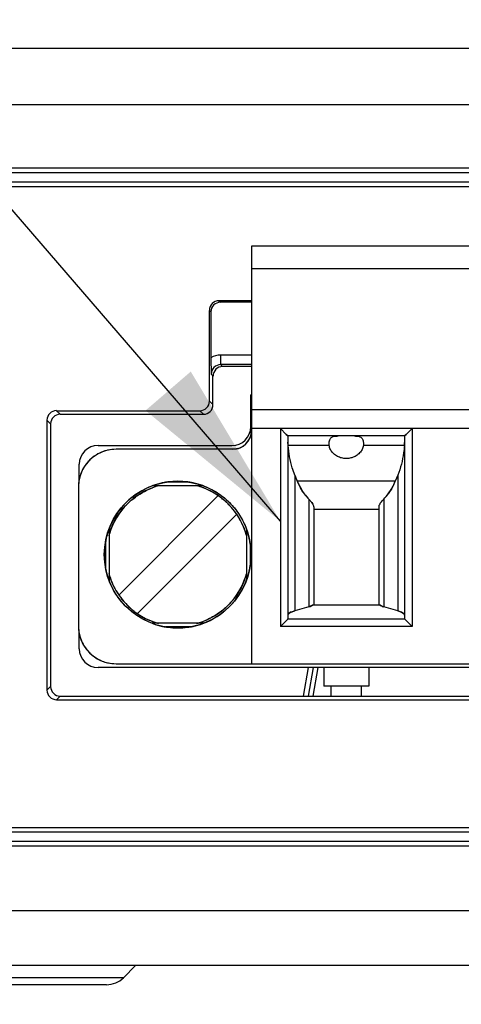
# Model space of a CAD drawing. Header units: inches. Extents: x 0 to 34, y 0 to 22.
# Tile 9 of 41: x 13.792 to 14.254, y 3.854 to 4.885. Entities that reach past the tile are written whole.
import ezdxf

# ---------------------------------------------------------------- set-up
doc = ezdxf.new("R2010")
doc.units = ezdxf.units.IN
doc.header["$LTSCALE"] = 1.87
doc.header["$MEASUREMENT"] = 0
doc.layers.get('0').update_dxf_attribs({"linetype": 'CONTINUOUS'})
doc.layers.add('DETAIL', color=7, linetype='CONTINUOUS')
doc.layers.add('DIMENSIONS', color=7, linetype='CONTINUOUS')
doc.styles.get("Standard").update_dxf_attribs({"font": 'txt', "width": 0.8})
doc.dimstyles.new('DIMSTYLE_1', dxfattribs={"dimtxt": 0.125, "dimasz": 0.18, "dimexe": 0.125, "dimexo": 0.0625, "dimgap": 0.0625, "dimtad": 0, "dimtih": 1, "dimtoh": 1, "dimdec": 3, "dimzin": 4, "dimdsep": 46, "dimtxsty": 'STANDARD', "dimblk": '_FILLED', "dimblk1": '_FILLED', "dimblk2": '_FILLED', "dimcen": 0.09, "dimadec": 0, "dimazin": 0, "dimtp": 0.001, "dimtm": 0.001, "dimtfac": 1, "dimtdec": 3, "dimtofl": 0, "dimtmove": 0, "dimatfit": 3, "dimldrblk": '_FILLED', "dimfxl": 1, "dimtolj": 1, "dimtzin": 4, "dimarcsym": 0})
doc.dimstyles.get("Standard").update_dxf_attribs({"dimtxt": 0.125, "dimasz": 0.18, "dimexe": 0.125, "dimexo": 0.0625, "dimgap": 0.09, "dimtad": 0, "dimtih": 1, "dimtoh": 1, "dimdec": 3, "dimzin": 4, "dimdsep": 46, "dimtxsty": 'STANDARD', "dimblk": '_FILLED', "dimblk1": '_FILLED', "dimblk2": '_FILLED', "dimcen": 0.09, "dimadec": 0, "dimazin": 0, "dimtol": 1, "dimtp": 0.01, "dimtm": 0.01, "dimtfac": 1, "dimtdec": 3, "dimtofl": 0, "dimtmove": 0, "dimatfit": 3, "dimldrblk": '_FILLED', "dimfxl": 1, "dimtolj": 1, "dimtzin": 4, "dimarcsym": 0})

# ---------------------------------------------------------------- blocks, each defined once
blk = doc.blocks.new('_FILLED')
at = {"color": 0, "linetype": 'BYBLOCK'}
blk.add_solid([(0, 0), (-1, 0.1736), (-1, -0.1736)], dxfattribs=at)
blk = doc.blocks.new('*D5')
at = {"layer": 'DIMENSIONS', "color": 2, "linetype": 'CONTINUOUS'}
for p, q in [((12.9116, 4.2311), (12.9116, 2.9997)), ((17.4886, 4.0822), (17.4886, 2.9997)), ((12.9116, 3.1247), (14.6376, 3.1247)), ((17.4886, 3.1247), (15.7626, 3.1247))]:
    blk.add_line(p, q, dxfattribs=at)
at = {"layer": 'DIMENSIONS', "color": 2, "linetype": 'CONTINUOUS', "xscale": 0.18, "yscale": 0.18, "zscale": 0.18}
for p, rotation in [((12.9116, 3.1247), 180), ((17.4886, 3.1247), 360)]:
    blk.add_blockref('_FILLED', p, dxfattribs=dict(at, rotation=rotation))
at = {"layer": 'DIMENSIONS', "color": 2, "linetype": 'CONTINUOUS', "insert": (15.2001, 3.1872), "char_height": 0.125, "width": 1, "attachment_point": 2, "line_spacing_factor": 0.9}
blk.add_mtext('(4.577{\\Ftxt.shx;\\W2.400000;\\H0.125000; })\\P[116.26]', dxfattribs=at)

msp = doc.modelspace()

# ---------------------------------------------------------------- linework, layer by layer
at = {"color": 7, "linetype": 'CONTINUOUS'}
for p, q in [((13.0236, 4.8547), (16.9036, 4.8547)), ((12.9649, 4.7959), (16.9624, 4.7959)), ((12.9637, 4.7297), (16.9636, 4.7297)), ((12.9686, 4.7247), (16.9586, 4.7247)), ((16.9626, 4.7097), (12.9647, 4.7097)), ((16.9577, 4.7147), (12.9696, 4.7147)), ((14.0349, 4.6476), (14.0349, 4.2106)), ((14.6333, 4.6476), (14.0349, 4.6476)), ((14.6333, 4.624), (14.0349, 4.624)), ((14.0009, 4.5904), (14.0024, 4.5889)), ((14.0349, 4.5904), (14.0009, 4.5904)), ((14.0349, 4.5889), (14.0024, 4.5889)), ((13.9909, 4.4854), (13.9909, 4.5804)), ((13.9909, 4.5804), (13.9924, 4.5789)), ((13.9924, 4.5789), (13.9924, 4.5307)), ((13.9924, 4.5307), (13.9927, 4.5136)), ((14.0027, 4.5236), (14.0027, 4.5336)), ((14.0349, 4.5336), (14.0027, 4.5336)), ((14.0046, 4.5217), (14.0027, 4.5236)), ((14.0349, 4.5236), (14.0027, 4.5236)), ((13.9946, 4.5117), (13.9927, 4.5136)), ((14.0349, 4.5217), (14.0046, 4.5217)), ((13.9946, 4.4817), (13.9946, 4.5117)), ((13.9909, 4.4854), (13.9946, 4.4817)), ((14.0341, 4.4586), (14.0341, 4.4921)), ((14.0349, 4.4921), (14.0341, 4.4921)), ((14.0349, 4.4823), (14.0341, 4.4823)), ((13.8309, 4.4754), (13.8346, 4.4717)), ((13.8309, 4.4754), (13.9809, 4.4754)), ((13.9809, 4.4754), (13.9847, 4.4717)), ((14.0341, 4.4783), (14.0349, 4.4783)), ((14.6333, 4.4764), (14.0349, 4.4764)), ((13.8209, 4.4654), (13.8209, 4.1829)), ((13.8209, 4.4654), (13.8246, 4.4617)), ((13.8246, 4.4617), (13.8246, 4.1867)), ((13.8346, 4.4717), (13.9847, 4.4717)), ((14.6333, 4.4567), (14.0349, 4.4567)), ((14.0652, 4.4567), (14.0652, 4.2495)), ((14.0713, 4.4506), (14.0652, 4.4567)), ((14.1969, 4.4506), (14.203, 4.4567)), ((14.203, 4.4567), (14.203, 4.2495)), ((14.0713, 4.4506), (14.0731, 4.4489)), ((14.0731, 4.4489), (14.0713, 4.4506)), ((14.0731, 4.4489), (14.0731, 4.2575)), ((14.1951, 4.4489), (14.0731, 4.4489)), ((14.0734, 4.439), (14.0731, 4.4426)), ((14.1951, 4.4421), (14.1949, 4.439)), ((14.1949, 4.439), (14.1951, 4.4421)), ((14.1951, 4.4489), (14.1969, 4.4506)), ((14.1969, 4.4506), (14.1951, 4.4489)), ((14.1951, 4.4489), (14.1951, 4.2575)), ((13.8743, 4.4389), (14.0144, 4.4389)), ((14.0152, 4.435), (13.8932, 4.435)), ((14.1162, 4.439), (14.0734, 4.439)), ((14.1162, 4.439), (14.1161, 4.4409)), ((14.1521, 4.4409), (14.152, 4.439)), ((14.1949, 4.439), (14.152, 4.439)), ((13.8546, 4.4027), (13.8546, 4.4193)), ((13.9703, 4.4005), (13.9452, 4.4005)), ((14.0802, 4.408), (14.0802, 4.266)), ((14.0802, 4.408), (14.0828, 4.4016)), ((14.1854, 4.4016), (14.0828, 4.4016)), ((14.188, 4.408), (14.1854, 4.4016)), ((14.188, 4.408), (14.188, 4.266)), ((13.8538, 4.3956), (13.8538, 4.25)), ((13.9848, 4.3966), (13.9307, 4.3966)), ((14.0887, 4.3903), (14.0861, 4.3947)), ((14.1781, 4.3884), (14.1817, 4.394)), ((14.1817, 4.394), (14.1781, 4.3884)), ((14, 4.3865), (13.896, 4.2825)), ((14.0949, 4.3827), (14.0949, 4.2702)), ((14.0949, 4.3827), (14.098, 4.3793)), ((14.099, 4.3779), (14.098, 4.3793)), ((14.098, 4.3793), (14.099, 4.3779)), ((14.1733, 4.3827), (14.1733, 4.2702)), ((14.1003, 4.3746), (14.1003, 4.2717)), ((14.168, 4.3721), (14.1003, 4.3721)), ((14.168, 4.3746), (14.168, 4.2717)), ((14.0195, 4.367), (13.9155, 4.263)), ((13.8847, 4.3483), (13.8847, 4.3484)), ((13.8849, 4.349), (13.885, 4.3492)), ((13.8859, 4.3518), (13.8859, 4.2977)), ((14.0296, 4.3518), (14.0296, 4.2977)), ((14.0306, 4.3488), (14.0307, 4.3486)), ((14.0308, 4.3482), (14.0309, 4.3481)), ((13.882, 4.3372), (13.882, 4.3123)), ((14.0334, 4.3372), (14.0334, 4.3123)), ((14.0341, 4.333), (14.0341, 4.3328)), ((13.8814, 4.3166), (13.8814, 4.3167)), ((14.0306, 4.3005), (14.0305, 4.3003)), ((14.0308, 4.3013), (14.0308, 4.3011)), ((14.0092, 4.2705), (14.0091, 4.2704)), ((14.0802, 4.266), (14.0763, 4.2646)), ((14.0763, 4.2646), (14.0802, 4.266)), ((14.0949, 4.2702), (14.0802, 4.266)), ((14.0949, 4.2702), (14.0964, 4.2706)), ((14.0964, 4.2706), (14.0949, 4.2702)), ((14.0964, 4.2706), (14.0975, 4.2711)), ((14.0975, 4.2711), (14.0964, 4.2706)), ((14.0977, 4.2712), (14.0988, 4.2717)), ((14.0988, 4.2717), (14.0977, 4.2712)), ((14.1695, 4.2717), (14.0988, 4.2717)), ((14.1705, 4.2712), (14.1695, 4.2717)), ((14.1695, 4.2717), (14.1705, 4.2712)), ((14.1716, 4.2707), (14.1705, 4.2712)), ((14.1705, 4.2712), (14.1716, 4.2707)), ((14.1733, 4.2702), (14.1718, 4.2706)), ((14.1718, 4.2706), (14.1733, 4.2702)), ((14.188, 4.266), (14.1733, 4.2702)), ((14.188, 4.266), (14.1919, 4.2646)), ((14.1919, 4.2646), (14.188, 4.266)), ((13.9117, 4.2658), (13.9118, 4.2657)), ((14.0652, 4.2495), (14.0715, 4.2557)), ((14.0715, 4.2557), (14.0729, 4.2572)), ((14.0729, 4.2572), (14.0715, 4.2557)), ((14.0729, 4.2572), (14.073, 4.2573)), ((14.1953, 4.2572), (14.0729, 4.2572)), ((14.073, 4.2573), (14.0731, 4.2575)), ((14.073, 4.2572), (14.073, 4.2573)), ((14.0759, 4.2644), (14.0739, 4.263)), ((14.0739, 4.263), (14.0759, 4.2644)), ((14.1919, 4.2646), (14.194, 4.2633)), ((14.194, 4.2633), (14.1919, 4.2646)), ((14.194, 4.2633), (14.1943, 4.263)), ((14.1943, 4.263), (14.194, 4.2633)), ((14.1951, 4.2575), (14.1953, 4.2572)), ((14.1968, 4.2557), (14.1953, 4.2572)), ((14.1953, 4.2572), (14.1968, 4.2557)), ((14.203, 4.2495), (14.1968, 4.2557)), ((13.9848, 4.2529), (13.9307, 4.2529)), ((13.9418, 4.2497), (13.9417, 4.2497)), ((13.9703, 4.2491), (13.9452, 4.2491)), ((13.9739, 4.2497), (13.9737, 4.2497)), ((14.203, 4.2495), (14.0652, 4.2495)), ((13.8546, 4.2263), (13.8546, 4.2422)), ((14.794, 4.2067), (13.8743, 4.2067)), ((13.8932, 4.2106), (14.7751, 4.2106)), ((14.0893, 4.1767), (14.0946, 4.2067)), ((14.0944, 4.1767), (14.0997, 4.2067)), ((14.0994, 4.1767), (14.1047, 4.2067)), ((14.1105, 4.2067), (14.1105, 4.187)), ((14.1577, 4.2067), (14.1577, 4.187)), ((13.8209, 4.1829), (13.8246, 4.1867)), ((14.1577, 4.187), (14.1105, 4.187)), ((14.1184, 4.1767), (14.1184, 4.187)), ((14.1499, 4.1767), (14.1499, 4.187)), ((13.8309, 4.1729), (13.8347, 4.1767)), ((13.8347, 4.1767), (14.8336, 4.1767)), ((13.8309, 4.1729), (14.8374, 4.1729)), ((12.9881, 4.0393), (16.9392, 4.0393)), ((12.993, 4.0347), (16.9343, 4.0347)), ((16.9385, 4.0197), (12.9888, 4.0197)), ((16.9336, 4.0247), (12.9936, 4.0247)), ((16.9361, 3.9521), (12.9912, 3.9521)), ((16.8786, 3.8947), (13.0486, 3.8947)), ((13.901, 3.882), (13.9136, 3.8947)), ((13.901, 3.882), (13.4763, 3.882)), ((13.8833, 3.8747), (13.494, 3.8747))]:
    msp.add_line(p, q, dxfattribs=at)
msp.add_circle((13.9577, 4.3248), 0.0768, dxfattribs=at)
for centre, radius, start, end in [((14.0027, 4.5136), 0.02, 89.9959, 121.036), ((14.0027, 4.5136), 0.00998, 89.892, 180.0381), ((14.0144, 4.4586), 0.0197, 270, 360), ((14.0152, 4.4547), 0.0197, 270, 360), ((14.0151, 4.4548), 0.0198, 315.0255, 329.1724), ((14.0152, 4.4547), 0.0197, 329.186, 329.9669), ((14.0152, 4.4547), 0.0197, 329.9734, 345.0062), ((13.8932, 4.3956), 0.0394, 90, 180), ((13.8743, 4.4193), 0.0197, 90, 180), ((13.8932, 4.3956), 0.0394, 102.8489, 128.5781), ((13.8932, 4.3951), 0.0399, 90.0837, 102.7621), ((14.0153, 4.4546), 0.0196, 284.9508, 295.4049), ((14.0152, 4.4547), 0.0197, 295.399, 299.9904), ((14.0152, 4.4548), 0.0198, 300.0042, 311.2091), ((14.0153, 4.4546), 0.0196, 311.2211, 314.9816), ((13.8932, 4.3957), 0.0393, 134.0634, 141.4483), ((13.8931, 4.3957), 0.0393, 128.5738, 134.0647), ((13.8931, 4.3957), 0.0393, 158.191, 167.1753), ((13.8932, 4.3956), 0.0394, 154.3077, 158.195), ((13.8933, 4.3955), 0.0396, 145.3488, 154.3002), ((13.8931, 4.3957), 0.0393, 141.4591, 145.3439), ((13.8937, 4.3956), 0.0399, 167.2483, 179.9199), ((13.9577, 4.325), 0.0766, 102.1206, 109.8867), ((13.9575, 4.3256), 0.0759, 101.942, 102.108), ((13.9575, 4.3256), 0.0759, 101.6161, 101.9419), ((13.9577, 4.3249), 0.0767, 97.7501, 101.6102), ((13.9578, 4.3236), 0.0779, 90.0781, 97.744), ((13.9576, 4.3233), 0.0782, 82.2879, 89.9055), ((13.9578, 4.3247), 0.0768, 78.3741, 82.281), ((13.9579, 4.3255), 0.076, 78.0653, 78.3678), ((13.958, 4.3255), 0.076, 77.8692, 78.0652), ((13.9579, 4.3251), 0.0764, 70.124, 77.8612), ((14.141, 4.4249), 0.0627, 201.8289, 208.7754), ((14.1274, 4.4248), 0.0625, 331.2112, 338.1813), ((13.9578, 4.3247), 0.0768, 109.8873, 159.8402), ((13.9577, 4.3248), 0.0748, 107.0341, 163.0062), ((13.9578, 4.3245), 0.0751, 105.2086, 110.7451), ((13.9578, 4.3247), 0.0749, 69.3191, 74.3179), ((13.9577, 4.3248), 0.0748, 15.3945, 74.2792), ((13.9579, 4.3251), 0.0745, 66.9272, 69.3164), ((13.9579, 4.3251), 0.0745, 59.6999, 66.9228), ((14.1376, 4.4229), 0.0587, 208.7042, 213.7536), ((14.134, 4.4206), 0.0545, 213.8012, 216.2893), ((14.1324, 4.4195), 0.0525, 213.7768, 216.3579), ((14.1272, 4.4249), 0.0627, 330.4056, 331.2331), ((14.1291, 4.4238), 0.0605, 330.4158, 331.2739), ((13.9582, 4.3256), 0.0738, 55.5528, 59.6998), ((13.9576, 4.3245), 0.0751, 52.192, 55.6015), ((13.9576, 4.3245), 0.0751, 52.0282, 52.1919), ((13.9576, 4.3246), 0.075, 50.1341, 52.0285), ((13.9578, 4.3248), 0.0748, 48.5486, 50.1341), ((13.9578, 4.3248), 0.0747, 39.8338, 48.5452), ((14.1314, 4.4189), 0.0514, 216.4159, 224.6964), ((14.1371, 4.4186), 0.0509, 315.2689, 323.618), ((13.9592, 4.3235), 0.0767, 136.5829, 136.8354), ((13.9592, 4.3235), 0.0767, 135.11, 136.5827), ((13.959, 4.3233), 0.0767, 133.2572, 134.89), ((13.9576, 4.3247), 0.0749, 39.6166, 39.8343), ((13.9575, 4.3246), 0.0751, 37.8233, 39.6161), ((13.9574, 4.3245), 0.0752, 34.4031, 37.8231), ((13.9585, 4.3252), 0.0739, 30.405, 34.4406), ((13.9582, 4.325), 0.0743, 30.1639, 30.4083), ((13.958, 4.3249), 0.0745, 23.0764, 30.1613), ((13.9568, 4.3251), 0.0758, 161.5913, 162.0763), ((13.957, 4.325), 0.076, 159.8549, 161.4664), ((13.958, 4.3247), 0.0751, 159.2552, 164.7908), ((13.9581, 4.3249), 0.0744, 20.6844, 23.0712), ((13.9576, 4.3248), 0.0749, 15.356, 20.6812), ((13.9569, 4.3245), 0.0777, 18.2502, 20.0847), ((13.9568, 4.3244), 0.0778, 17.7981, 18.1171), ((13.958, 4.3248), 0.077, 162.2417, 171.6659), ((13.9574, 4.3246), 0.0771, 8.381, 17.6833), ((13.9579, 4.3247), 0.0769, 174.0553, 185.4851), ((13.9587, 4.3246), 0.0778, 171.6554, 173.7119), ((13.9588, 4.3246), 0.0778, 173.7117, 174.0741), ((13.959, 4.3249), 0.0755, 6.1222, 8.3556), ((13.9594, 4.325), 0.0751, 5.7305, 5.9997), ((13.9594, 4.3249), 0.0751, 5.5101, 5.7305), ((13.9576, 4.3248), 0.0769, 354.0341, 5.4629), ((13.9561, 4.3246), 0.0751, 185.5324, 185.7307), ((13.956, 4.3246), 0.0751, 185.7307, 185.9995), ((13.9565, 4.3246), 0.0755, 186.1222, 188.3556), ((13.958, 4.3249), 0.0771, 188.3808, 197.6468), ((13.9575, 4.3248), 0.077, 342.2374, 351.6659), ((13.9568, 4.3249), 0.0778, 351.6554, 353.7278), ((13.9567, 4.3249), 0.0778, 353.7276, 354.0528), ((13.9587, 4.3251), 0.0778, 197.6352, 198.2843), ((13.9586, 4.3251), 0.0777, 198.2841, 200.0847), ((13.9579, 4.3248), 0.0749, 195.2565, 200.681), ((13.9577, 4.3248), 0.0748, 195.3945, 254.2792), ((13.9574, 4.3246), 0.0744, 200.6844, 203.0712), ((13.9577, 4.3248), 0.0748, 286.9938, 343.0539), ((13.9577, 4.3248), 0.0768, 289.8873, 339.8402), ((13.9575, 4.3249), 0.0751, 339.2552, 344.7908), ((13.9585, 4.3245), 0.076, 339.8549, 341.4699), ((13.9587, 4.3244), 0.0758, 341.5915, 342.076), ((13.9575, 4.3246), 0.0745, 203.0764, 210.1613), ((13.9573, 4.3245), 0.0743, 210.1639, 210.3546), ((13.957, 4.3243), 0.0739, 210.3513, 214.4405), ((13.9581, 4.325), 0.0752, 214.4031, 217.8231), ((13.9579, 4.3249), 0.0751, 217.8233, 219.6161), ((13.9578, 4.3248), 0.0749, 219.6166, 219.7936), ((13.9577, 4.3247), 0.0748, 219.793, 221.4528), ((13.9577, 4.3247), 0.0747, 221.4573, 228.5452), ((13.9577, 4.3248), 0.0748, 228.5486, 230.1341), ((13.9579, 4.3249), 0.075, 230.1341, 232.0285), ((13.9565, 4.3263), 0.0767, 313.4135, 314.89), ((13.9563, 4.326), 0.0767, 315.11, 316.5324), ((13.9563, 4.326), 0.0767, 316.5326, 316.8354), ((14.0921, 4.2836), 0.0137, 293.4068, 294.2442), ((14.0922, 4.2834), 0.0135, 293.4113, 294.2617), ((14.1786, 4.2898), 0.0204, 249.9287, 250.5142), ((14.1785, 4.2896), 0.0201, 249.9303, 250.5242), ((13.9579, 4.325), 0.0751, 232.1494, 235.6015), ((13.9573, 4.3239), 0.0738, 235.5528, 239.6998), ((13.9576, 4.3245), 0.0745, 239.6999, 246.9228), ((13.9576, 4.3245), 0.0745, 246.9272, 249.3164), ((14.0827, 4.2509), 0.0151, 114.8051, 116.5555), ((14.0825, 4.2511), 0.0149, 114.7452, 116.5232), ((13.8937, 4.25), 0.0399, 180.0837, 192.7621), ((13.8932, 4.25), 0.0394, 180, 270), ((13.9577, 4.3249), 0.0749, 249.3191, 254.3179), ((13.9576, 4.3244), 0.0764, 250.124, 257.9477), ((13.9575, 4.3241), 0.076, 258.0836, 258.3342), ((13.9577, 4.3248), 0.0768, 258.3407, 262.2811), ((13.9579, 4.3262), 0.0782, 262.2879, 269.9055), ((13.9576, 4.3259), 0.0779, 270.0781, 277.744), ((13.9578, 4.3247), 0.0767, 277.7501, 281.6098), ((13.9579, 4.3239), 0.0759, 281.6157, 281.9962), ((13.9578, 4.3246), 0.0766, 282.1211, 289.8867), ((13.9576, 4.325), 0.0751, 285.2086, 290.7451), ((13.8932, 4.25), 0.0394, 192.8489, 218.5781), ((13.8743, 4.2263), 0.0197, 180, 270), ((13.8931, 4.2499), 0.0393, 218.5738, 224.0647), ((13.8932, 4.2499), 0.0393, 224.0634, 231.4483), ((13.8931, 4.2499), 0.0393, 231.4591, 235.3439), ((13.8933, 4.2501), 0.0396, 235.3488, 244.3002), ((13.8932, 4.25), 0.0394, 244.3077, 248.195), ((13.8931, 4.2499), 0.0393, 248.191, 257.1753), ((13.8932, 4.2505), 0.0399, 257.2483, 269.9199), ((13.8833, 3.8997), 0.025, 270, 315)]:
    msp.add_arc(centre, radius, start, end, dxfattribs=at)
for centre, major_axis, ratio, start_param, end_param in [((14.0009, 4.5804), (-0.00527, 0.00853), 0.99728, -0.552113, 1.016248), ((14.0024, 4.5788), (0.00708, -0.00708), 0.998784, 2.357413, 3.925773), ((14.0047, 4.5116), (-0.00527, 0.00853), 0.99728, -0.552113, 1.016248), ((13.9809, 4.4854), (-0.00527, 0.00853), 0.99728, -3.693706, -2.125345), ((13.8309, 4.4654), (-0.00527, 0.00853), 0.99728, -0.552113, 1.016248), ((13.9846, 4.4817), (-0.00527, 0.00853), 0.99728, -3.693706, -2.125345), ((13.8347, 4.4616), (-0.00527, 0.00853), 0.99728, -0.552113, 1.016248), ((13.8347, 4.1867), (0.01, 0), 0.998781, -3.141593, -1.570796), ((13.8309, 4.1829), (0.01, 0), 0.998781, -3.141593, -1.570796)]:
    msp.add_ellipse(centre, major_axis=major_axis, ratio=ratio, start_param=start_param, end_param=end_param, dxfattribs=at)
for points in [[(14.0349, 4.4547), (14.0349, 4.453), (14.0347, 4.4513), (14.0342, 4.4496)], [(14.0203, 4.4357), (14.0187, 4.4352), (14.0169, 4.435), (14.0152, 4.435)]]:
    msp.add_open_spline(points, degree=3, dxfattribs=at)
for points, knots in [([(14.1161, 4.4409), (14.1162, 4.4416), (14.1163, 4.4429), (14.1167, 4.4447), (14.1174, 4.4462), (14.1187, 4.4478), (14.1209, 4.4486), (14.1234, 4.4488), (14.1248, 4.4489), (14.1255, 4.4489)], [0, 0, 0, 0, 0.142844, 0.269779, 0.381671, 0.484677, 0.706595, 0.844374, 1, 1, 1, 1]), ([(14.1427, 4.4489), (14.1434, 4.4489), (14.1449, 4.4488), (14.1473, 4.4486), (14.1495, 4.4478), (14.1509, 4.4462), (14.1515, 4.4447), (14.1519, 4.4429), (14.1521, 4.4416), (14.1521, 4.4409)], [0, 0, 0, 0, 0.155603, 0.293412, 0.515351, 0.618312, 0.730207, 0.857147, 1, 1, 1, 1]), ([(14.0802, 4.408), (14.0792, 4.4105), (14.0757, 4.4205), (14.0739, 4.4311), (14.0734, 4.439)], [0, 0, 0, 0, 0.252139, 1, 1, 1, 1]), ([(14.1282, 4.4262), (14.1267, 4.4267), (14.1237, 4.428), (14.12, 4.4309), (14.1173, 4.4347), (14.1164, 4.4376), (14.1162, 4.439)], [0, 0, 0, 0, 0.263645, 0.518178, 0.76286, 1, 1, 1, 1]), ([(14.152, 4.439), (14.1518, 4.4376), (14.1509, 4.4347), (14.1482, 4.4309), (14.1445, 4.428), (14.1416, 4.4267), (14.14, 4.4262)], [0, 0, 0, 0, 0.237142, 0.481824, 0.736356, 1, 1, 1, 1]), ([(14.1949, 4.439), (14.1947, 4.4364), (14.1936, 4.4258), (14.191, 4.4154), (14.188, 4.408)], [0, 0, 0, 0, 0.249118, 1, 1, 1, 1]), ([(14.1341, 4.4252), (14.1336, 4.4252), (14.1316, 4.4253), (14.1296, 4.4258), (14.1282, 4.4262)], [0, 0, 0, 0, 0.25157, 1, 1, 1, 1]), ([(14.14, 4.4262), (14.1386, 4.4258), (14.1366, 4.4253), (14.1346, 4.4252), (14.1341, 4.4252)], [0, 0, 0, 0, 0.74843, 1, 1, 1, 1]), ([(14.0828, 4.4016), (14.0831, 4.401), (14.084, 4.3987), (14.0852, 4.3964), (14.0861, 4.3947)], [0, 0, 0, 0, 0.256166, 1, 1, 1, 1]), ([(14.1822, 4.3947), (14.1825, 4.3953), (14.1837, 4.3975), (14.1847, 4.3998), (14.1854, 4.4016)], [0, 0, 0, 0, 0.243825, 1, 1, 1, 1]), ([(13.9064, 4.3792), (13.91, 4.3825), (13.9178, 4.3886), (13.9267, 4.393), (13.9313, 4.3947)], [0, 0, 0, 0, 0.500057, 1, 1, 1, 1]), ([(13.9838, 4.397), (13.9891, 4.3951), (13.9992, 4.3901), (14.0123, 4.3796), (14.0229, 4.3665), (14.0279, 4.3564), (14.0298, 4.3512)], [0, 0, 0, 0, 0.249988, 0.499994, 0.750009, 1, 1, 1, 1]), ([(14.0901, 4.3884), (14.0905, 4.3879), (14.092, 4.3859), (14.0936, 4.384), (14.0949, 4.3827)], [0, 0, 0, 0, 0.257876, 1, 1, 1, 1]), ([(14.1692, 4.3779), (14.1695, 4.3783), (14.1707, 4.38), (14.1722, 4.3816), (14.1733, 4.3827)], [0, 0, 0, 0, 0.216325, 1, 1, 1, 1]), ([(14.1733, 4.3827), (14.1737, 4.3832), (14.1755, 4.385), (14.177, 4.3869), (14.1781, 4.3884)], [0, 0, 0, 0, 0.24244, 1, 1, 1, 1]), ([(13.8878, 4.3513), (13.8895, 4.3558), (13.8939, 4.3646), (13.8999, 4.3724), (13.9032, 4.376)], [0, 0, 0, 0, 0.499941, 1, 1, 1, 1]), ([(14.1003, 4.3746), (14.1003, 4.3751), (14.0999, 4.3762), (14.0994, 4.3773), (14.099, 4.3779)], [0, 0, 0, 0, 0.430098, 1, 1, 1, 1]), ([(14.1692, 4.3779), (14.1689, 4.3773), (14.1683, 4.3762), (14.168, 4.3751), (14.168, 4.3746)], [0, 0, 0, 0, 0.570014, 1, 1, 1, 1]), ([(13.9317, 4.2526), (13.9264, 4.2545), (13.9163, 4.2594), (13.9031, 4.27), (13.8926, 4.2831), (13.8876, 4.2932), (13.8857, 4.2984)], [0, 0, 0, 0, 0.249988, 0.499994, 0.750009, 1, 1, 1, 1]), ([(14.0277, 4.2983), (14.026, 4.2937), (14.0216, 4.2849), (14.0156, 4.2771), (14.0122, 4.2735)], [0, 0, 0, 0, 0.499941, 1, 1, 1, 1]), ([(14.0091, 4.2704), (14.0055, 4.267), (13.9977, 4.261), (13.9888, 4.2566), (13.9842, 4.2548)], [0, 0, 0, 0, 0.500057, 1, 1, 1, 1]), ([(14.0739, 4.263), (14.0738, 4.2629), (14.0734, 4.2625), (14.0731, 4.2619), (14.0731, 4.2615)], [0, 0, 0, 0, 0.290368, 1, 1, 1, 1]), ([(14.0731, 4.2614), (14.0731, 4.2616), (14.0732, 4.2622), (14.0736, 4.2627), (14.0739, 4.263)], [0, 0, 0, 0, 0.22345, 1, 1, 1, 1]), ([(14.1943, 4.263), (14.1945, 4.2629), (14.1949, 4.2625), (14.1951, 4.2619), (14.1951, 4.2614)], [0, 0, 0, 0, 0.292259, 1, 1, 1, 1]), ([(14.1951, 4.2614), (14.1951, 4.2616), (14.1951, 4.2622), (14.1947, 4.2627), (14.1943, 4.263)], [0, 0, 0, 0, 0.222034, 1, 1, 1, 1])]:
    msp.add_open_spline(points, degree=3, knots=knots, dxfattribs=at)

# ---------------------------------------------------------------- dimensions: what is measured, and where the dimension line sits
at = {"layer": 'DIMENSIONS', "color": 2, "linetype": 'CONTINUOUS'}
dim = msp.add_linear_dim(base=(17.4886, 3.1247), p1=(12.9116, 4.2936), p2=(17.4886, 4.1447), text='(<>)', dimstyle='DIMSTYLE_1', dxfattribs=at)
dim.commit()
dim.dimension.update_dxf_attribs({"geometry": '*D5', "text_midpoint": (15.2001, 3.0309), "dimtype": 160})

# ---------------------------------------------------------------- leaders
at = {"layer": 'DETAIL', "color": 2, "linetype": 'CONTINUOUS'}
msp.add_leader([(14.0652, 4.3596), (12.9924, 5.6047), (12.8124, 5.6047)], dimstyle='STANDARD', override={"dimtad": 0}, dxfattribs=at)

doc.saveas('drawing.dxf')
